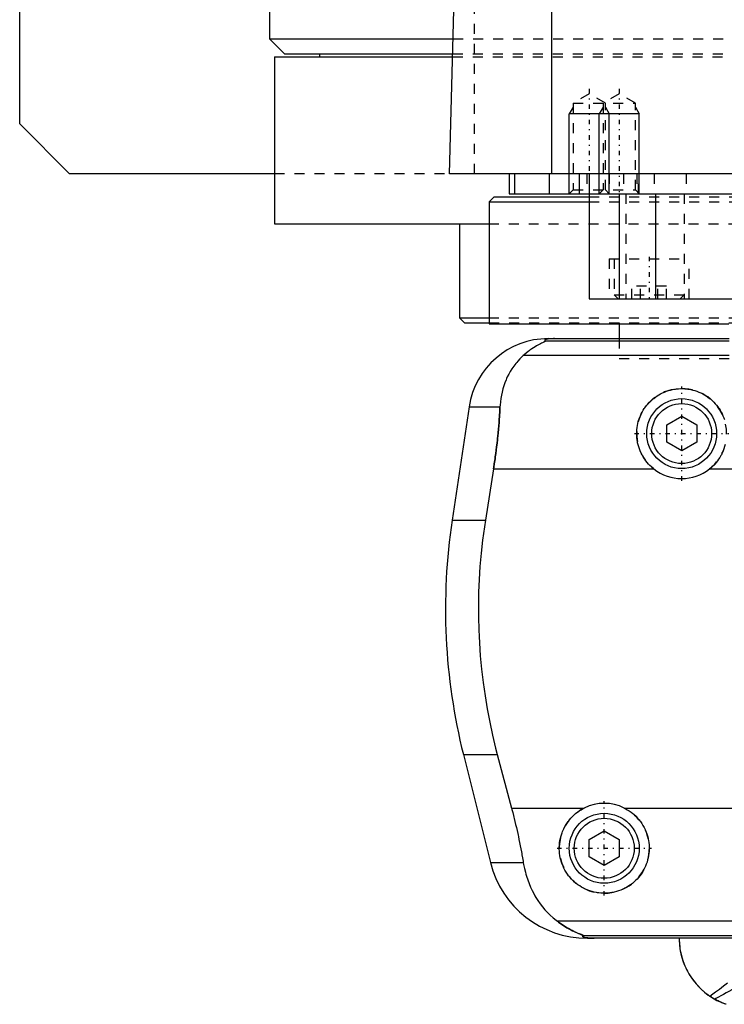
# Model space of a CAD drawing. Extents: x -105 to 105, y -104 to 484.
# Tile 1 of 10: x -105 to -34, y -67 to 32. Entities that reach past the tile are written whole.
import ezdxf

# ---------------------------------------------------------------- set-up
doc = ezdxf.new("R2010")
doc.units = 0
doc.linetypes.add('CENTER', pattern=[1.5, 0.45, -0.5, 0.05, -0.5])
doc.linetypes.add('DASHED', pattern=[2, 1, -1])
for name, color, linetype in [('AM_0', 7, 'CONTINUOUS'), ('AM_10', 7, 'CONTINUOUS'), ('AM_3', 7, 'DASHED'), ('AM_7', 7, 'CENTER')]:
    doc.layers.add(name, color=color, linetype=linetype)

msp = doc.modelspace()

# ---------------------------------------------------------------- linework, layer by layer
at = {"layer": 'AM_0', "color": 7, "linetype": 'CONTINUOUS'}
for p, q in [((-105, 21.5), (-105, 311.5)), ((-80, 291.5), (-80, 30)), ((-51.744, 16.5), (-51.744, 77.05)), ((-62, 16.5), (-60.5, 73.35)), ((-80, 30), (-78.5, 28.5)), ((-80, 30), (-61.606, 30)), ((-79.5, 28.2), (-79.5, 11.5)), ((-79.5, 28.2), (-61.656, 28.2)), ((-78.5, 28.5), (-61.648, 28.5)), ((-75, 28.5), (-75, 28.2)), ((-100, 16.5), (-105, 21.5)), ((-79.5, 16.5), (-100, 16.5)), ((62, 16.5), (-62, 16.5)), ((-56, 16.5), (-56, 14.5)), ((-55.474, 16.5), (-55.474, 14.5)), ((-52, 16.5), (-52, 14.5)), ((-49, 16.5), (-49, 14.5)), ((-48, 16.5), (-48, 4)), ((-57.5, 14.2), (-58, 13.7)), ((-57.5, 14.2), (-48.014, 14.2)), ((-56, 14.5), (56, 14.5)), ((-45.003, 14.5), (-45.003, 4)), ((-41.361, 14.5), (-41.361, 4)), ((-58, 13.7), (-58, 1.5)), ((-58, 13.7), (-48.014, 13.7)), ((-79.5, 11.5), (-58.063, 11.5)), ((-61, 11.5), (-61, 2.08)), ((-48, 4), (48, 4)), ((-61, 2.08), (-60.5, 1.58)), ((-61, 2.08), (-58.042, 2.08)), ((-60.5, 1.58), (-58.019, 1.58)), ((-58, 1.5), (-34.039, 1.5)), ((-45, 1.5), (-45, 0)), ((-52.11, 0), (-34, 0)), ((-34, -0.254), (-52.378, -0.254)), ((-34, -1.693), (-54.6, -1.693)), ((-60.021, -6.813), (-61.724, -18.159)), ((-60.021, -6.813), (-56.932, -6.813)), ((-40.25, -8.634), (-38.75, -7.768)), ((-38.75, -7.768), (-37.25, -8.634)), ((-40.25, -10.366), (-40.25, -8.634)), ((-37.25, -8.634), (-37.25, -10.366)), ((-38.75, -11.232), (-40.25, -10.366)), ((-37.25, -10.366), (-38.75, -11.232)), ((-57.58, -13.032), (-58.394, -18.159)), ((-57.58, -13.032), (-41.538, -13.032)), ((-35.962, -13.032), (-29.175, -13.032)), ((-61.724, -18.159), (-58.394, -18.159)), ((-60.596, -41.616), (-57.893, -52.426)), ((-60.596, -41.616), (-57.2, -41.616)), ((-57.2, -41.616), (-55.781, -46.968)), ((-55.781, -46.968), (-48.498, -46.968)), ((-44.502, -46.968), (-20, -46.968)), ((-48, -50.134), (-46.5, -49.268)), ((-48, -51.866), (-48, -50.134)), ((-46.5, -49.268), (-45, -50.134)), ((-45, -50.134), (-45, -51.866)), ((-46.5, -52.732), (-48, -51.866)), ((-45, -51.866), (-46.5, -52.732)), ((-57.893, -52.426), (-54.602, -52.426)), ((-10, -58.307), (-51.173, -58.307)), ((-10, -59.746), (-48.569, -59.746)), ((-10.005, -60), (-48.192, -60))]:
    msp.add_line(p, q, dxfattribs=at)
for points in [[(-51.492, 0, 0), (-51.497, 0, 0), (-51.506, 0, 0), (-51.516, 0, 0), (-51.521, 0, 0), (-51.525, 0, 0), (-51.535, 0, 0), (-51.544, 0, 0), (-51.553, 0, 0), (-51.562, 0, 0), (-51.57, 0, 0), (-51.574, 0, 0), (-51.579, 0, 0), (-51.587, -0.001, 0), (-51.596, -0.001, 0), (-51.605, -0.001, 0), (-51.614, -0.001, 0), (-51.623, -0.001, 0), (-51.627, -0.001, 0), (-51.631, -0.001, 0), (-51.64, -0.001, 0), (-51.649, -0.002, 0), (-51.653, -0.002, 0), (-51.657, -0.002, 0), (-51.666, -0.002, 0), (-51.674, -0.002, 0), (-51.678, -0.002, 0), (-51.682, -0.002, 0), (-51.689, -0.003, 0), (-51.697, -0.003, 0), (-51.704, -0.003, 0), (-51.712, -0.003, 0), (-51.719, -0.003, 0), (-51.723, -0.004, 0), (-51.726, -0.004, 0), (-51.734, -0.004, 0), (-51.741, -0.004, 0), (-51.748, -0.004, 0), (-51.756, -0.005, 0), (-51.763, -0.005, 0), (-51.766, -0.005, 0), (-51.77, -0.005, 0), (-51.777, -0.006, 0), (-51.784, -0.006, 0), (-51.79, -0.006, 0), (-51.797, -0.007, 0), (-51.803, -0.007, 0), (-51.807, -0.007, 0), (-51.81, -0.007, 0), (-51.816, -0.007, 0), (-51.822, -0.008, 0), (-51.842, -0.009, 0), (-51.874, -0.011, 0), (-51.89, -0.012, 0), (-51.905, -0.013, 0), (-51.934, -0.015, 0), (-51.962, -0.017, 0), (-51.988, -0.019, 0), (-52.012, -0.022, 0), (-52.035, -0.024, 0), (-52.046, -0.025, 0), (-52.057, -0.026, 0), (-52.077, -0.029, 0), (-52.096, -0.031, 0), (-52.105, -0.032, 0), (-52.113, -0.033, 0), (-52.129, -0.036, 0), (-52.145, -0.038, 0), (-52.153, -0.039, 0), (-52.16, -0.04, 0), (-52.175, -0.043, 0), (-52.189, -0.045, 0), (-52.234, -0.053, 0), (-52.298, -0.069, 0), (-52.348, -0.084, 0), (-52.386, -0.099, 0), (-52.413, -0.113, 0), (-52.423, -0.121, 0), (-52.432, -0.128, 0), (-52.445, -0.142, 0), (-52.452, -0.157, 0), (-52.454, -0.171, 0), (-52.451, -0.186, 0), (-52.443, -0.201, 0), (-52.437, -0.209, 0), (-52.43, -0.216, 0), (-52.412, -0.231, 0), (-52.391, -0.247, 0), (-52.378, -0.254, 0)], [(-52.378, -0.254, 0), (-52.377, -0.255, 0), (-52.376, -0.256, 0), (-52.375, -0.258, 0), (-52.375, -0.259, 0), (-52.376, -0.26, 0), (-52.377, -0.263, 0), (-52.379, -0.265, 0), (-52.381, -0.268, 0), (-52.385, -0.271, 0), (-52.389, -0.274, 0), (-52.391, -0.275, 0), (-52.394, -0.277, 0), (-52.4, -0.281, 0), (-52.406, -0.284, 0), (-52.413, -0.288, 0), (-52.421, -0.292, 0), (-52.429, -0.296, 0), (-52.433, -0.299, 0), (-52.438, -0.301, 0), (-52.447, -0.306, 0), (-52.457, -0.31, 0), (-52.462, -0.313, 0), (-52.468, -0.315, 0), (-52.479, -0.321, 0), (-52.49, -0.326, 0), (-52.496, -0.329, 0), (-52.502, -0.331, 0), (-52.514, -0.337, 0), (-52.527, -0.343, 0), (-52.54, -0.349, 0), (-52.553, -0.355, 0), (-52.567, -0.361, 0), (-52.574, -0.364, 0), (-52.581, -0.368, 0), (-52.595, -0.374, 0), (-52.61, -0.381, 0), (-52.663, -0.405, 0), (-52.763, -0.452, 0), (-52.876, -0.506, 0), (-52.999, -0.568, 0), (-53.064, -0.602, 0), (-53.132, -0.638, 0), (-53.273, -0.717, 0), (-53.426, -0.807, 0), (-53.588, -0.908, 0), (-53.758, -1.021, 0), (-53.936, -1.147, 0), (-54.027, -1.214, 0), (-54.12, -1.286, 0), (-54.309, -1.438, 0), (-54.502, -1.605, 0), (-54.6, -1.693, 0)], [(-54.6, -1.693, 0), (-54.718, -1.8, 0), (-54.945, -2.021, 0), (-55.16, -2.253, 0), (-55.263, -2.372, 0), (-55.363, -2.494, 0), (-55.554, -2.744, 0), (-55.733, -3.004, 0), (-55.901, -3.271, 0), (-56.056, -3.547, 0), (-56.199, -3.831, 0), (-56.266, -3.975, 0), (-56.33, -4.121, 0), (-56.448, -4.419, 0), (-56.554, -4.722, 0), (-56.647, -5.031, 0), (-56.727, -5.345, 0), (-56.795, -5.664, 0), (-56.824, -5.825, 0), (-56.85, -5.988, 0), (-56.893, -6.315, 0), (-56.922, -6.646, 0), (-56.932, -6.813, 0)], [(-41.538, -13.032, 0), (-41.619, -12.967, 0), (-41.774, -12.832, 0), (-41.921, -12.693, 0), (-41.992, -12.621, 0), (-42.062, -12.547, 0), (-42.197, -12.393, 0), (-42.326, -12.231, 0), (-42.449, -12.062, 0), (-42.565, -11.886, 0), (-42.673, -11.704, 0), (-42.724, -11.611, 0), (-42.773, -11.517, 0), (-42.863, -11.325, 0), (-42.945, -11.128, 0), (-43.017, -10.929, 0), (-43.08, -10.727, 0), (-43.132, -10.523, 0), (-43.155, -10.42, 0), (-43.175, -10.318, 0), (-43.208, -10.113, 0), (-43.231, -9.909, 0), (-43.239, -9.808, 0), (-43.245, -9.707, 0), (-43.25, -9.507, 0), (-43.246, -9.308, 0), (-43.241, -9.208, 0), (-43.233, -9.108, 0), (-43.211, -8.906, 0), (-43.179, -8.704, 0), (-43.138, -8.502, 0), (-43.088, -8.302, 0), (-43.028, -8.104, 0), (-42.995, -8.006, 0), (-42.959, -7.908, 0), (-42.881, -7.716, 0), (-42.795, -7.528, 0), (-42.7, -7.345, 0), (-42.598, -7.166, 0), (-42.488, -6.994, 0), (-42.43, -6.91, 0), (-42.37, -6.827, 0), (-42.247, -6.668, 0), (-42.118, -6.515, 0), (-41.983, -6.37, 0), (-41.844, -6.232, 0), (-41.697, -6.099, 0), (-41.621, -6.035, 0), (-41.542, -5.971, 0), (-41.38, -5.849, 0), (-41.211, -5.732, 0), (-41.035, -5.623, 0), (-40.853, -5.521, 0), (-40.665, -5.428, 0), (-40.57, -5.384, 0), (-40.473, -5.343, 0), (-40.277, -5.267, 0), (-40.077, -5.2, 0), (-39.875, -5.143, 0), (-39.67, -5.095, 0), (-39.465, -5.057, 0), (-39.362, -5.042, 0), (-39.259, -5.029, 0), (-39.054, -5.01, 0), (-38.851, -5.001, 0), (-38.75, -5, 0), (-38.649, -5.001, 0), (-38.446, -5.01, 0), (-38.241, -5.029, 0), (-38.138, -5.042, 0), (-38.035, -5.057, 0), (-37.83, -5.095, 0), (-37.625, -5.143, 0), (-37.423, -5.2, 0), (-37.223, -5.267, 0), (-37.027, -5.343, 0), (-36.93, -5.384, 0), (-36.835, -5.428, 0), (-36.647, -5.521, 0), (-36.465, -5.623, 0), (-36.289, -5.732, 0), (-36.12, -5.849, 0), (-35.958, -5.971, 0), (-35.879, -6.035, 0), (-35.803, -6.099, 0), (-35.656, -6.232, 0), (-35.517, -6.37, 0), (-35.382, -6.515, 0), (-35.253, -6.668, 0), (-35.13, -6.827, 0), (-35.07, -6.91, 0), (-35.012, -6.994, 0), (-34.902, -7.166, 0), (-34.8, -7.345, 0), (-34.705, -7.528, 0), (-34.619, -7.716, 0), (-34.541, -7.908, 0), (-34.505, -8.006, 0), (-34.472, -8.104, 0)], [(-56.932, -6.813, 0), (-56.941, -6.985, 0), (-56.96, -7.331, 0), (-56.981, -7.678, 0), (-56.992, -7.852, 0), (-57.004, -8.026, 0), (-57.03, -8.374, 0), (-57.058, -8.723, 0), (-57.088, -9.071, 0), (-57.12, -9.42, 0), (-57.155, -9.769, 0), (-57.173, -9.943, 0), (-57.191, -10.117, 0), (-57.23, -10.464, 0), (-57.27, -10.81, 0), (-57.313, -11.155, 0), (-57.357, -11.498, 0), (-57.403, -11.84, 0), (-57.427, -12.01, 0), (-57.451, -12.18, 0), (-57.501, -12.52, 0), (-57.553, -12.861, 0), (-57.58, -13.032, 0)], [(-34.483, -10.929, 0), (-34.555, -11.128, 0), (-34.637, -11.325, 0), (-34.727, -11.517, 0), (-34.776, -11.611, 0), (-34.827, -11.704, 0), (-34.935, -11.886, 0), (-35.051, -12.062, 0), (-35.174, -12.231, 0), (-35.303, -12.393, 0), (-35.438, -12.547, 0), (-35.508, -12.621, 0), (-35.579, -12.693, 0), (-35.726, -12.832, 0), (-35.881, -12.967, 0), (-35.962, -13.032, 0)], [(-58.394, -18.159, 0), (-58.495, -18.825, 0), (-58.674, -20.156, 0), (-58.821, -21.482, 0), (-58.882, -22.142, 0), (-58.935, -22.799, 0), (-59.018, -24.102, 0), (-59.071, -25.384, 0), (-59.094, -26.642, 0), (-59.089, -27.883, 0), (-59.057, -29.149, 0), (-59.03, -29.791, 0), (-58.995, -30.438, 0), (-58.902, -31.746, 0), (-58.777, -33.067, 0), (-58.62, -34.395, 0), (-58.431, -35.726, 0), (-58.21, -37.055, 0), (-58.088, -37.717, 0), (-57.958, -38.376, 0), (-57.676, -39.685, 0), (-57.366, -40.978, 0), (-57.2, -41.616, 0)], [(-55.781, -46.968, 0), (-55.741, -47.12, 0), (-55.662, -47.424, 0), (-55.585, -47.726, 0), (-55.547, -47.877, 0), (-55.51, -48.027, 0), (-55.436, -48.327, 0), (-55.365, -48.626, 0), (-55.296, -48.924, 0), (-55.227, -49.223, 0), (-55.161, -49.525, 0), (-55.128, -49.676, 0), (-55.095, -49.827, 0), (-55.031, -50.131, 0), (-54.968, -50.435, 0), (-54.907, -50.741, 0), (-54.848, -51.047, 0), (-54.79, -51.353, 0), (-54.762, -51.506, 0), (-54.735, -51.66, 0), (-54.68, -51.966, 0), (-54.628, -52.273, 0), (-54.602, -52.426, 0)], [(-44.502, -46.968, 0), (-44.399, -47.021, 0), (-44.198, -47.134, 0), (-44.003, -47.256, 0), (-43.909, -47.321, 0), (-43.817, -47.387, 0), (-43.639, -47.526, 0), (-43.471, -47.672, 0), (-43.312, -47.824, 0), (-43.16, -47.984, 0), (-43.015, -48.153, 0), (-42.945, -48.241, 0), (-42.877, -48.331, 0), (-42.747, -48.518, 0), (-42.625, -48.712, 0), (-42.514, -48.912, 0), (-42.412, -49.119, 0), (-42.321, -49.33, 0), (-42.28, -49.438, 0), (-42.241, -49.546, 0), (-42.173, -49.765, 0), (-42.116, -49.985, 0), (-42.092, -50.096, 0), (-42.07, -50.207, 0), (-42.036, -50.428, 0), (-42.014, -50.648, 0), (-42.007, -50.758, 0), (-42.002, -50.866, 0), (-42.001, -51.081, 0), (-42.01, -51.297, 0), (-42.029, -51.514, 0), (-42.06, -51.733, 0), (-42.101, -51.95, 0), (-42.126, -52.059, 0), (-42.154, -52.167, 0), (-42.217, -52.381, 0), (-42.291, -52.592, 0), (-42.375, -52.799, 0), (-42.469, -53.001, 0), (-42.573, -53.198, 0), (-42.629, -53.294, 0), (-42.686, -53.389, 0), (-42.808, -53.573, 0), (-42.938, -53.749, 0), (-43.074, -53.918, 0), (-43.217, -54.078, 0), (-43.366, -54.229, 0), (-43.443, -54.302, 0), (-43.522, -54.374, 0), (-43.688, -54.513, 0), (-43.863, -54.646, 0), (-44.046, -54.772, 0), (-44.237, -54.889, 0), (-44.435, -54.998, 0), (-44.536, -55.049, 0), (-44.639, -55.097, 0), (-44.849, -55.186, 0), (-45.063, -55.264, 0), (-45.281, -55.332, 0), (-45.502, -55.388, 0), (-45.724, -55.433, 0), (-45.835, -55.451, 0), (-45.947, -55.466, 0), (-46.17, -55.488, 0), (-46.39, -55.499, 0), (-46.5, -55.5, 0), (-46.61, -55.499, 0), (-46.83, -55.488, 0), (-47.053, -55.466, 0), (-47.165, -55.451, 0), (-47.276, -55.433, 0), (-47.498, -55.388, 0), (-47.719, -55.332, 0), (-47.937, -55.264, 0), (-48.151, -55.186, 0), (-48.361, -55.097, 0), (-48.464, -55.049, 0), (-48.565, -54.998, 0), (-48.763, -54.889, 0), (-48.954, -54.772, 0), (-49.137, -54.646, 0), (-49.312, -54.513, 0), (-49.478, -54.374, 0), (-49.557, -54.302, 0), (-49.634, -54.229, 0), (-49.783, -54.078, 0), (-49.926, -53.918, 0), (-50.062, -53.749, 0), (-50.192, -53.573, 0), (-50.314, -53.389, 0), (-50.371, -53.294, 0), (-50.427, -53.198, 0), (-50.531, -53.001, 0), (-50.625, -52.799, 0), (-50.709, -52.592, 0), (-50.783, -52.381, 0), (-50.846, -52.167, 0), (-50.874, -52.059, 0), (-50.899, -51.95, 0), (-50.94, -51.733, 0), (-50.971, -51.514, 0), (-50.99, -51.297, 0), (-50.999, -51.081, 0), (-50.998, -50.866, 0), (-50.993, -50.758, 0), (-50.986, -50.648, 0), (-50.964, -50.428, 0), (-50.93, -50.207, 0), (-50.908, -50.096, 0), (-50.884, -49.985, 0), (-50.827, -49.765, 0), (-50.759, -49.546, 0), (-50.72, -49.438, 0), (-50.679, -49.33, 0), (-50.588, -49.119, 0), (-50.486, -48.912, 0), (-50.375, -48.712, 0), (-50.253, -48.518, 0), (-50.123, -48.331, 0), (-50.055, -48.241, 0), (-49.985, -48.153, 0), (-49.84, -47.984, 0), (-49.688, -47.824, 0), (-49.529, -47.672, 0), (-49.361, -47.526, 0), (-49.183, -47.387, 0), (-49.091, -47.321, 0), (-48.997, -47.256, 0), (-48.802, -47.134, 0), (-48.601, -47.021, 0), (-48.498, -46.968, 0)], [(-54.602, -52.426, 0), (-54.568, -52.624, 0), (-54.487, -53.017, 0), (-54.393, -53.404, 0), (-54.34, -53.595, 0), (-54.284, -53.785, 0), (-54.161, -54.159, 0), (-54.024, -54.526, 0), (-53.873, -54.885, 0), (-53.708, -55.236, 0), (-53.529, -55.579, 0), (-53.435, -55.747, 0), (-53.337, -55.912, 0), (-53.131, -56.236, 0), (-52.912, -56.55, 0), (-52.68, -56.852, 0), (-52.435, -57.144, 0), (-52.177, -57.424, 0), (-52.043, -57.559, 0), (-51.906, -57.692, 0), (-51.622, -57.947, 0), (-51.326, -58.19, 0), (-51.173, -58.307, 0)], [(-51.173, -58.307, 0), (-51.062, -58.391, 0), (-50.845, -58.549, 0), (-50.632, -58.694, 0), (-50.529, -58.762, 0), (-50.427, -58.828, 0), (-50.228, -58.949, 0), (-50.037, -59.06, 0), (-49.854, -59.159, 0), (-49.681, -59.249, 0), (-49.517, -59.329, 0), (-49.439, -59.366, 0), (-49.364, -59.401, 0), (-49.221, -59.464, 0), (-49.09, -59.52, 0), (-48.964, -59.571, 0), (-48.894, -59.599, 0), (-48.875, -59.606, 0), (-48.856, -59.614, 0), (-48.847, -59.618, 0), (-48.838, -59.621, 0), (-48.82, -59.628, 0), (-48.802, -59.635, 0), (-48.785, -59.642, 0), (-48.768, -59.649, 0), (-48.751, -59.655, 0), (-48.743, -59.658, 0), (-48.735, -59.662, 0), (-48.719, -59.668, 0), (-48.704, -59.674, 0), (-48.697, -59.677, 0), (-48.69, -59.68, 0), (-48.676, -59.685, 0), (-48.662, -59.691, 0), (-48.656, -59.693, 0), (-48.65, -59.696, 0), (-48.638, -59.701, 0), (-48.627, -59.706, 0), (-48.616, -59.711, 0), (-48.607, -59.715, 0), (-48.598, -59.719, 0), (-48.594, -59.721, 0), (-48.59, -59.723, 0), (-48.584, -59.727, 0), (-48.578, -59.73, 0), (-48.574, -59.733, 0), (-48.57, -59.736, 0), (-48.568, -59.739, 0), (-48.567, -59.74, 0), (-48.567, -59.741, 0), (-48.567, -59.743, 0), (-48.568, -59.745, 0), (-48.569, -59.746, 0)], [(-48.569, -59.746, 0), (-48.581, -59.754, 0), (-48.601, -59.769, 0), (-48.617, -59.784, 0), (-48.623, -59.792, 0), (-48.628, -59.799, 0), (-48.633, -59.815, 0), (-48.633, -59.83, 0), (-48.627, -59.844, 0), (-48.615, -59.859, 0), (-48.597, -59.874, 0), (-48.585, -59.881, 0), (-48.571, -59.888, 0), (-48.536, -59.903, 0), (-48.489, -59.918, 0), (-48.428, -59.933, 0), (-48.351, -59.948, 0), (-48.298, -59.957, 0), (-48.282, -59.959, 0), (-48.265, -59.961, 0), (-48.257, -59.963, 0), (-48.248, -59.964, 0), (-48.229, -59.966, 0), (-48.209, -59.968, 0), (-48.198, -59.97, 0), (-48.187, -59.971, 0), (-48.164, -59.973, 0), (-48.14, -59.975, 0), (-48.128, -59.977, 0), (-48.115, -59.978, 0), (-48.088, -59.98, 0), (-48.06, -59.982, 0), (-48.03, -59.984, 0), (-47.999, -59.987, 0), (-47.967, -59.989, 0), (-47.95, -59.989, 0), (-47.933, -59.99, 0), (-47.911, -59.991, 0), (-47.904, -59.992, 0), (-47.898, -59.992, 0), (-47.894, -59.992, 0), (-47.891, -59.992, 0), (-47.884, -59.993, 0), (-47.877, -59.993, 0), (-47.87, -59.993, 0), (-47.863, -59.994, 0), (-47.856, -59.994, 0), (-47.852, -59.994, 0), (-47.849, -59.994, 0), (-47.842, -59.994, 0), (-47.834, -59.995, 0), (-47.827, -59.995, 0), (-47.82, -59.995, 0), (-47.812, -59.995, 0), (-47.809, -59.996, 0), (-47.805, -59.996, 0), (-47.798, -59.996, 0), (-47.791, -59.996, 0), (-47.783, -59.996, 0), (-47.775, -59.997, 0), (-47.767, -59.997, 0), (-47.763, -59.997, 0), (-47.759, -59.997, 0), (-47.751, -59.997, 0), (-47.743, -59.997, 0), (-47.734, -59.998, 0), (-47.726, -59.998, 0), (-47.717, -59.998, 0), (-47.713, -59.998, 0), (-47.708, -59.998, 0), (-47.7, -59.998, 0), (-47.691, -59.999, 0), (-47.687, -59.999, 0), (-47.682, -59.999, 0), (-47.674, -59.999, 0), (-47.665, -59.999, 0), (-47.661, -59.999, 0), (-47.657, -59.999, 0), (-47.648, -59.999, 0), (-47.64, -59.999, 0), (-47.631, -59.999, 0), (-47.622, -60, 0), (-47.612, -60, 0), (-47.608, -60, 0), (-47.603, -60, 0), (-47.594, -60, 0), (-47.584, -60, 0), (-47.575, -60, 0), (-47.565, -60, 0), (-47.556, -60, 0), (-47.551, -60, 0), (-47.546, -60, 0), (-47.537, -60, 0), (-47.528, -60, 0), (-47.523, -60, 0)], [(-39, -60, 0), (-38.998, -60.17, 0), (-38.981, -60.514, 0), (-38.947, -60.862, 0), (-38.923, -61.037, 0), (-38.894, -61.212, 0), (-38.823, -61.564, 0), (-38.733, -61.916, 0), (-38.623, -62.266, 0), (-38.494, -62.614, 0), (-38.344, -62.958, 0), (-38.262, -63.128, 0), (-38.175, -63.297, 0), (-37.986, -63.629, 0), (-37.777, -63.954, 0), (-37.548, -64.269, 0), (-37.299, -64.574, 0), (-37.031, -64.867, 0), (-36.89, -65.009, 0), (-36.744, -65.148, 0), (-36.438, -65.414, 0), (-36.114, -65.664, 0), (-35.945, -65.783, 0)], [(-39, -60, 0), (-38.997, -60.207, 0), (-38.972, -60.625, 0), (-38.921, -61.048, 0), (-38.885, -61.261, 0), (-38.843, -61.475, 0), (-38.737, -61.901, 0), (-38.602, -62.326, 0), (-38.438, -62.747, 0), (-38.245, -63.162, 0), (-38.023, -63.567, 0), (-37.901, -63.766, 0), (-37.771, -63.962, 0), (-37.49, -64.343, 0), (-37.18, -64.708, 0), (-36.842, -65.055, 0), (-36.476, -65.382, 0), (-36.083, -65.686, 0), (-35.877, -65.829, 0), (-35.664, -65.965, 0), (-35.22, -66.216, 0), (-34.742, -66.441, 0), (-34.484, -66.545, 0)], [(-34.299, -66.612, 0), (-34.347, -66.595, 0), (-34.441, -66.56, 0), (-34.536, -66.524, 0), (-34.583, -66.506, 0), (-34.63, -66.487, 0), (-34.724, -66.448, 0), (-34.817, -66.408, 0), (-34.91, -66.366, 0), (-35.003, -66.323, 0), (-35.095, -66.279, 0), (-35.141, -66.256, 0), (-35.187, -66.232, 0), (-35.278, -66.185, 0), (-35.369, -66.136, 0), (-35.459, -66.086, 0), (-35.549, -66.034, 0), (-35.638, -65.981, 0), (-35.682, -65.953, 0), (-35.726, -65.926, 0), (-35.814, -65.87, 0), (-35.901, -65.812, 0), (-35.945, -65.783, 0)]]:
    msp.add_polyline3d(points, dxfattribs=at)
for centre, radius in [((-38.75, -9.5), 3.5), ((-38.75, -9.5), 3), ((-46.5, -51), 3.5), ((-46.5, -51), 3)]:
    msp.add_circle(centre, radius, dxfattribs=at)
for centre, radius, start, end in [((-52.11, -8), 8, 90, 171.46703), ((-38.75, -9.5), 4.5, 231.7104, 308.2896), ((-2.388, -27.062), 60, 171.46703, 194.03784), ((-46.5, -51), 4.5, 63.63717, 116.36283), ((-48.192, -50), 10, 194.03784, 270)]:
    msp.add_arc(centre, radius, start, end, dxfattribs=at)
at = {"layer": 'AM_10', "color": 7, "linetype": 'CONTINUOUS'}
for p, q in [((-49.621, 23.156), (-50, 22.5)), ((-46.621, 23.156), (-47, 22.5)), ((-46.379, 23.156), (-46, 22.5)), ((-43.379, 23.156), (-43, 22.5)), ((-50, 14.5), (-50, 22.5)), ((-43, 22.5), (-50, 22.5)), ((-47, 14.5), (-47, 22.5)), ((-46, 14.5), (-46, 22.5)), ((-43, 14.5), (-43, 22.5))]:
    msp.add_line(p, q, dxfattribs=at)
at = {"layer": 'AM_3', "color": 6, "linetype": 'DASHED'}
for p, q in [((-59.5, 16.5), (-59.5, 75.489)), ((-61.606, 30), (61.606, 30)), ((-61.656, 28.2), (61.656, 28.2)), ((-61.648, 28.5), (61.648, 28.5)), ((-48, 24.5), (-49.621, 23.564)), ((-46.379, 23.564), (-48, 24.5)), ((-45, 24.5), (-46.621, 23.564)), ((-43.379, 23.564), (-45, 24.5)), ((-49.621, 23.564), (-49.621, 14.879)), ((-49.621, 23.564), (-43.379, 23.564)), ((-46.621, 23.564), (-46.621, 14.879)), ((-46.379, 14.879), (-46.379, 23.564)), ((-43.379, 14.879), (-43.379, 23.564)), ((79.5, 16.5), (-79.5, 16.5)), ((-48.25, 16.5), (-48.25, 14.5)), ((-46, 16.5), (-46, 14.5)), ((-44.587, 16.5), (-44.587, 14.5)), ((-43.236, 16.5), (-43.236, 14.5)), ((-43.087, 14.5), (-43.087, 16.5)), ((-41.5, 16.5), (-41.5, 14.5)), ((-38.286, 16.5), (-38.286, 14.5)), ((-49.621, 14.879), (-50, 14.5)), ((-49.621, 14.879), (-43.379, 14.879)), ((-46.621, 14.879), (-47, 14.5)), ((-46, 14.5), (-46.379, 14.879)), ((-43, 14.5), (-43.379, 14.879)), ((-48.014, 14.2), (48.014, 14.2)), ((-44.341, 14.5), (-44.341, 4)), ((-38.5, 14.5), (-38.5, 4)), ((-48.014, 13.7), (48.014, 13.7)), ((-58.063, 11.5), (58.063, 11.5)), ((-46, 8), (-46, 4)), ((-46, 8), (-38, 8)), ((-45.5, 8), (-45.5, 4.4)), ((-38, 4), (-38, 8)), ((-43.732, 4), (-43.732, 5.25)), ((-40.268, 5.25), (-43.732, 5.25)), ((-42.866, 4), (-42.866, 5.25)), ((-41.134, 4), (-41.134, 5.25)), ((-40.268, 4), (-40.268, 5.25)), ((-45.5, 4.4), (-45.1, 4)), ((-45.5, 4.4), (-38.5, 4.4)), ((-38.9, 4), (-38.5, 4.4)), ((-58.042, 2.08), (58.042, 2.08)), ((-58.019, 1.58), (58.019, 1.58)), ((-45, 1.58), (-45, 1.5)), ((-45, 0), (-45, -2)), ((-45, -2), (45, -2)), ((-45, -2), (45, -2))]:
    msp.add_line(p, q, dxfattribs=at)
for points in [[(-57.58, -13.032, 0), (-57.553, -12.861, 0), (-57.501, -12.52, 0), (-57.451, -12.18, 0), (-57.427, -12.01, 0), (-57.403, -11.84, 0), (-57.357, -11.498, 0), (-57.313, -11.155, 0), (-57.27, -10.81, 0), (-57.23, -10.464, 0), (-57.191, -10.117, 0), (-57.173, -9.943, 0), (-57.155, -9.769, 0), (-57.12, -9.42, 0), (-57.088, -9.071, 0), (-57.058, -8.723, 0), (-57.03, -8.374, 0), (-57.004, -8.026, 0), (-56.992, -7.852, 0), (-56.981, -7.678, 0), (-56.96, -7.331, 0), (-56.941, -6.985, 0), (-56.932, -6.813, 0)], [(-48.569, -59.746, 0), (-48.568, -59.745, 0), (-48.567, -59.743, 0), (-48.567, -59.741, 0), (-48.567, -59.74, 0), (-48.568, -59.739, 0), (-48.57, -59.736, 0), (-48.574, -59.733, 0), (-48.578, -59.73, 0), (-48.584, -59.727, 0), (-48.591, -59.723, 0), (-48.594, -59.721, 0), (-48.598, -59.719, 0), (-48.607, -59.715, 0), (-48.617, -59.71, 0), (-48.627, -59.706, 0), (-48.638, -59.701, 0), (-48.65, -59.696, 0), (-48.657, -59.693, 0), (-48.663, -59.69, 0), (-48.677, -59.685, 0), (-48.691, -59.679, 0), (-48.698, -59.676, 0), (-48.705, -59.673, 0), (-48.72, -59.667, 0), (-48.736, -59.661, 0), (-48.744, -59.658, 0), (-48.752, -59.655, 0), (-48.769, -59.648, 0), (-48.786, -59.641, 0), (-48.804, -59.634, 0), (-48.822, -59.627, 0), (-48.841, -59.62, 0), (-48.85, -59.616, 0), (-48.86, -59.613, 0), (-48.879, -59.605, 0), (-48.899, -59.597, 0), (-48.97, -59.569, 0), (-49.095, -59.517, 0), (-49.231, -59.459, 0), (-49.381, -59.393, 0), (-49.46, -59.356, 0), (-49.542, -59.317, 0), (-49.715, -59.232, 0), (-49.897, -59.136, 0), (-50.088, -59.03, 0), (-50.285, -58.915, 0), (-50.482, -58.793, 0), (-50.581, -58.728, 0), (-50.68, -58.663, 0), (-50.878, -58.525, 0), (-51.075, -58.381, 0), (-51.173, -58.307, 0)], [(-47.523, -60, 0), (-47.528, -60, 0), (-47.537, -60, 0), (-47.546, -60, 0), (-47.551, -60, 0), (-47.556, -60, 0), (-47.565, -60, 0), (-47.575, -60, 0), (-47.584, -60, 0), (-47.594, -60, 0), (-47.603, -60, 0), (-47.608, -60, 0), (-47.612, -60, 0), (-47.622, -60, 0), (-47.631, -59.999, 0), (-47.64, -59.999, 0), (-47.648, -59.999, 0), (-47.657, -59.999, 0), (-47.661, -59.999, 0), (-47.665, -59.999, 0), (-47.674, -59.999, 0), (-47.682, -59.999, 0), (-47.687, -59.999, 0), (-47.691, -59.999, 0), (-47.7, -59.998, 0), (-47.708, -59.998, 0), (-47.713, -59.998, 0), (-47.717, -59.998, 0), (-47.726, -59.998, 0), (-47.734, -59.998, 0), (-47.743, -59.997, 0), (-47.751, -59.997, 0), (-47.759, -59.997, 0), (-47.763, -59.997, 0), (-47.767, -59.997, 0), (-47.775, -59.997, 0), (-47.783, -59.996, 0), (-47.791, -59.996, 0), (-47.798, -59.996, 0), (-47.805, -59.996, 0), (-47.809, -59.996, 0), (-47.812, -59.995, 0), (-47.82, -59.995, 0), (-47.827, -59.995, 0), (-47.834, -59.995, 0), (-47.842, -59.994, 0), (-47.849, -59.994, 0), (-47.852, -59.994, 0), (-47.856, -59.994, 0), (-47.863, -59.994, 0), (-47.87, -59.993, 0), (-47.894, -59.992, 0), (-47.933, -59.99, 0), (-47.95, -59.989, 0), (-47.967, -59.989, 0), (-47.999, -59.987, 0), (-48.03, -59.984, 0), (-48.06, -59.982, 0), (-48.088, -59.98, 0), (-48.115, -59.978, 0), (-48.128, -59.977, 0), (-48.14, -59.975, 0), (-48.164, -59.973, 0), (-48.187, -59.971, 0), (-48.198, -59.97, 0), (-48.209, -59.968, 0), (-48.229, -59.966, 0), (-48.248, -59.964, 0), (-48.257, -59.963, 0), (-48.265, -59.961, 0), (-48.282, -59.959, 0), (-48.298, -59.957, 0), (-48.351, -59.948, 0), (-48.428, -59.933, 0), (-48.489, -59.918, 0), (-48.536, -59.903, 0), (-48.571, -59.888, 0), (-48.585, -59.881, 0), (-48.597, -59.874, 0), (-48.615, -59.859, 0), (-48.627, -59.844, 0), (-48.633, -59.83, 0), (-48.633, -59.815, 0), (-48.628, -59.799, 0), (-48.623, -59.792, 0), (-48.617, -59.784, 0), (-48.601, -59.769, 0), (-48.581, -59.754, 0), (-48.569, -59.746, 0)], [(-30.043, -63.007, 0), (-30.215, -63.105, 0), (-30.558, -63.3, 0), (-30.897, -63.495, 0), (-31.064, -63.593, 0), (-31.231, -63.69, 0), (-31.562, -63.883, 0), (-31.889, -64.075, 0), (-32.211, -64.264, 0), (-32.529, -64.451, 0), (-32.842, -64.634, 0), (-32.996, -64.725, 0), (-33.149, -64.814, 0), (-33.449, -64.989, 0), (-33.741, -65.158, 0), (-34.024, -65.32, 0), (-34.299, -65.477, 0), (-34.566, -65.627, 0), (-34.697, -65.699, 0), (-34.825, -65.77, 0), (-35.076, -65.906, 0), (-35.319, -66.036, 0), (-35.437, -66.098, 0)], [(-35.945, -65.783, 0), (-35.757, -65.652, 0), (-35.372, -65.375, 0), (-34.974, -65.08, 0), (-34.774, -64.929, 0), (-34.574, -64.775, 0), (-34.176, -64.463, 0)]]:
    msp.add_polyline3d(points, dxfattribs=at)
for centre, start, end in [((-38.75, -9.5), 308.2896, 231.7104), ((-46.5, -51), 116.36283, 63.63717)]:
    msp.add_arc(centre, 4.5, start, end, dxfattribs=at)
at = {"layer": 'AM_7', "color": 4, "linetype": 'CENTER'}
for p, q in [((-48, 25), (-48, 14)), ((-45, 25), (-45, 14)), ((-42, 8.2), (-42, 3.8)), ((-38.75, -14.225), (-38.75, -4.775)), ((-43.475, -9.5), (-34.025, -9.5)), ((-46.5, -55.725), (-46.5, -46.275)), ((-51.225, -51), (-41.775, -51))]:
    msp.add_line(p, q, dxfattribs=at)

doc.saveas('drawing.dxf')
